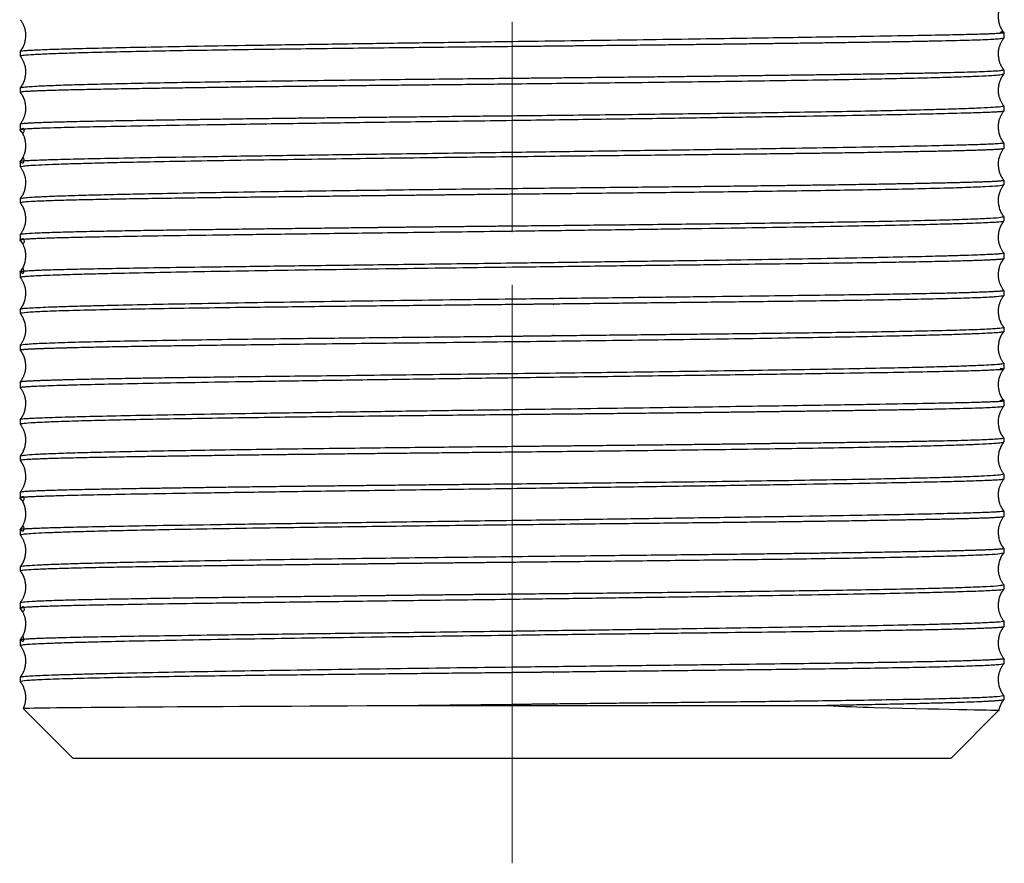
# Model space of a CAD drawing. Header units: millimetres. Extents: x 83 to 181, y 21 to 232.
# Tile 2 of 5: x 94 to 112, y 135 to 151. Entities that reach past the tile are written whole.
import ezdxf

# ---------------------------------------------------------------- set-up
doc = ezdxf.new("R2010")
doc.units = ezdxf.units.MM
doc.header["$MEASUREMENT"] = 0
doc.layers.add('Layer0000', color=7, linetype='Continuous', lineweight=20)

# ---------------------------------------------------------------- blocks, each defined once
blk = doc.blocks.new('DimBlk5')
at = {"layer": 'Layer0000', "color": 7, "linetype": 'Continuous', "lineweight": 5}
for p, q in [((103.1272719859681, 151.428129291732), (103.1272719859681, 147.428129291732)), ((103.1272719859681, 146.428129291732), (103.1272719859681, 135.428129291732))]:
    blk.add_line(p, q, dxfattribs=at)

msp = doc.modelspace()

# ---------------------------------------------------------------- linework, layer by layer
at = {"color": 7, "linetype": 'Continuous', "lineweight": 30}
for p, q in [((112.4772719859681, 151.2281456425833), (112.4772719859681, 151.118618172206)), ((93.77727198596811, 150.871514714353), (93.77727198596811, 150.7749101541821)), ((112.4772719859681, 150.5186181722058), (112.4772719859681, 150.4341697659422)), ((93.77727198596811, 150.1749101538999), (93.77727198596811, 150.0877573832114)), ((112.4772719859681, 149.8341697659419), (112.4772719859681, 149.7320280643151)), ((93.77727198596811, 149.487757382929), (93.77727198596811, 149.3768263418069)), ((112.4772719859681, 149.1320280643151), (112.4772719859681, 149.0194801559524)), ((93.77727198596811, 148.7768263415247), (93.77727198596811, 148.6698713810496)), ((112.4772719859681, 148.4194801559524), (112.4772719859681, 148.3281118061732)), ((93.77727198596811, 148.0698713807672), (93.77727198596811, 147.9863568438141)), ((112.4772719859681, 147.7281118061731), (112.4772719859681, 147.6367498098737)), ((93.77727198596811, 147.386356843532), (93.77727198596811, 147.2794065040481)), ((112.4772719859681, 147.0367498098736), (112.4772719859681, 146.9242028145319)), ((93.77727198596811, 146.679406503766), (93.77727198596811, 146.5684734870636)), ((112.4772719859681, 146.3242028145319), (112.4772719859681, 146.2220547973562)), ((93.77727198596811, 145.9684734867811), (93.77727198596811, 145.8813164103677)), ((112.4772719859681, 145.6220730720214), (112.4772719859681, 145.5376176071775)), ((93.77727198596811, 145.2813164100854), (93.77727198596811, 145.1847182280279)), ((112.4772719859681, 144.9376088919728), (112.4772719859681, 144.8281456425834)), ((93.77727198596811, 144.5847182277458), (93.77727198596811, 144.4715147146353)), ((112.4772719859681, 144.2281456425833), (112.4772719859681, 144.118618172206)), ((93.77727198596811, 143.8715147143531), (93.77727198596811, 143.7749101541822)), ((112.4772719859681, 143.5186181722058), (112.4772719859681, 143.4341697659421)), ((93.77727198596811, 143.1749101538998), (93.77727198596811, 143.0877573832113)), ((112.4772719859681, 142.8341697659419), (112.4772719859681, 142.7320280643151)), ((93.77727198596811, 142.4877573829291), (93.77727198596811, 142.3768263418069)), ((112.4772719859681, 142.1320280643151), (112.4772719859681, 142.0194801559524)), ((93.77727198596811, 141.7768263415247), (93.77727198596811, 141.6698713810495)), ((112.4772719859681, 141.4194801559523), (112.4772719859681, 141.3281118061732)), ((93.77727198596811, 141.0698713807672), (93.77727198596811, 140.9863568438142)), ((112.4772719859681, 140.7281118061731), (112.4772719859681, 140.6367498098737)), ((93.77727198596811, 140.3863568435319), (93.77727198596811, 140.2794065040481)), ((112.4772719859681, 140.0367498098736), (112.4772719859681, 139.924202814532)), ((93.77727198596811, 139.679406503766), (93.77727198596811, 139.5684734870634)), ((112.4772719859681, 139.3242028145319), (112.4772719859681, 139.2220547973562)), ((93.77727198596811, 138.9684734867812), (93.77727198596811, 138.8813164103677)), ((112.4772719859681, 138.622054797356), (112.4772719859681, 138.537608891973)), ((93.83199029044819, 138.3734109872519), (94.77727198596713, 137.428129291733)), ((100.7531699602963, 138.428129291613), (103.1272719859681, 138.4534988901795)), ((100.7531699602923, 138.428129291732), (103.1272719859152, 138.428129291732)), ((103.127271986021, 138.428129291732), (109.1125526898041, 138.4281292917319)), ((112.3875305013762, 138.33838780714), (111.4772719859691, 137.428129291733)), ((94.77727198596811, 137.428129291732), (103.1272719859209, 137.428129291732)), ((103.1272719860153, 137.428129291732), (111.4772719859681, 137.428129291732))]:
    msp.add_line(p, q, dxfattribs=at)
at = {"color": 7, "linetype": 'Continuous', "lineweight": 5}
msp.add_line((103.1272719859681, 139.1621278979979), (103.1272719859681, 139.0534988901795), dxfattribs=at)
at = {"color": 7, "linetype": 'Continuous', "lineweight": 30}
for points, degree, knots in [([(112.4768676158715, 151.2291651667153), (112.4057394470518, 151.3239551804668), (112.3515869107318, 151.6552631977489), (112.4768676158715, 151.8270934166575)], 2, [0.01877534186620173, 0.01877534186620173, 0.01877534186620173, 0.3723285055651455, 0.9812246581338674, 0.9812246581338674, 0.9812246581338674]), ([(93.77758164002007, 151.4707110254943), (93.90305846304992, 151.2983479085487), (93.84886758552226, 150.9674531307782), (93.77758494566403, 150.872348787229)], 2, [0.01870659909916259, 0.01870659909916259, 0.01870659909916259, 0.6277857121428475, 0.9812840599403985, 0.9812840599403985, 0.9812840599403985]), ([(112.4768257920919, 150.5197550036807), (112.4058006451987, 150.6143142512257), (112.3516333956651, 150.9459505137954), (112.4768325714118, 151.1175223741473)], 2, [0.01881841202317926, 0.01881841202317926, 0.01881841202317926, 0.3725229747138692, 0.9812007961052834, 0.9812007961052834, 0.9812007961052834]), ([(93.77782484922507, 150.7735587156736), (93.9027743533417, 150.602700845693), (93.84865096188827, 150.2704338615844), (93.7778274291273, 150.1762972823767)], 2, [0.01888568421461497, 0.01888568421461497, 0.01888568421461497, 0.6273166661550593, 0.9811070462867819, 0.9811070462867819, 0.9811070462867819]), ([(112.4767454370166, 149.835495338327), (112.3517366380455, 150.0065236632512), (112.4058739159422, 150.3386449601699), (112.4767406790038, 150.4328715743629)], 2, [0.01886454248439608, 0.01886454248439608, 0.01886454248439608, 0.6273365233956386, 0.9811220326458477, 0.9811220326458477, 0.9811220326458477]), ([(93.7776677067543, 150.0867641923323), (93.84878898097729, 149.9920020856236), (93.90296864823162, 149.6606493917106), (93.7776612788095, 149.4887689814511)], 2, [0.01878091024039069, 0.01878091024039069, 0.01878091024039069, 0.3724191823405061, 0.9812373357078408, 0.9812373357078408, 0.9812373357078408]), ([(112.4769745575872, 149.1328295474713), (112.4056597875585, 149.2280026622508), (112.3514748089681, 149.5588271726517), (112.4769742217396, 149.7312539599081)], 2, [0.01870082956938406, 0.01870082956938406, 0.01870082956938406, 0.3721478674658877, 0.9812983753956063, 0.9812983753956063, 0.9812983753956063]), ([(93.7775950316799, 149.3759970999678), (93.84885605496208, 149.2809393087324), (93.90305326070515, 148.9500046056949), (93.77758999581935, 148.7776750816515)], 2, [0.0187267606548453, 0.0187267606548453, 0.0187267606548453, 0.3722670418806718, 0.9812878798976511, 0.9812878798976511, 0.9812878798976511]), ([(112.4769232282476, 148.4203957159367), (112.4057111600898, 148.5153500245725), (112.3515229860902, 148.8464404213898), (112.4769284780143, 149.01860062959)], 2, [0.01874476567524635, 0.01874476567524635, 0.01874476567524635, 0.3723109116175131, 0.9812701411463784, 0.9812701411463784, 0.9812701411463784]), ([(93.77775912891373, 148.6686670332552), (93.90285455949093, 148.4973911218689), (93.84870202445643, 148.1654881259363), (93.77776534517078, 148.0711149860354)], 2, [0.01883457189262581, 0.01883457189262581, 0.01883457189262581, 0.6273920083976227, 0.9811478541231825, 0.9811478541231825, 0.9811478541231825]), ([(112.4767090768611, 147.7295185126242), (112.4058972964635, 147.8236313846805), (112.3517845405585, 148.1559557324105), (112.4767090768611, 148.3267400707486)], 2, [0.01889556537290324, 0.01889556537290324, 0.01889556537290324, 0.3726664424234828, 0.9811044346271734, 0.9811044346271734, 0.9811044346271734]), ([(93.77776534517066, 147.9851435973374), (93.84870202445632, 147.8907704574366), (93.9028545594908, 147.5588674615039), (93.77775912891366, 147.3875915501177)], 2, [0.01885214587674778, 0.01885214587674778, 0.01885214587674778, 0.3726079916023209, 0.9811654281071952, 0.9811654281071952, 0.9811654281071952]), ([(112.4769284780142, 147.0376579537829), (112.3515229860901, 147.209818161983), (112.4057111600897, 147.5409085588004), (112.4769232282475, 147.6358628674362)], 2, [0.01872985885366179, 0.01872985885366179, 0.01872985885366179, 0.627689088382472, 0.9812552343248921, 0.9812552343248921, 0.9812552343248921]), ([(93.77758999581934, 147.2785835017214), (93.90305326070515, 147.106253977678), (93.84885605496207, 146.7753192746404), (93.77759503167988, 146.680261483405)], 2, [0.01871212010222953, 0.01871212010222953, 0.01871212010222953, 0.62773295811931, 0.981273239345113, 0.981273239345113, 0.981273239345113]), ([(112.4769742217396, 146.3250046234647), (112.3514748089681, 146.4974314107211), (112.4056597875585, 146.828255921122), (112.4769745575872, 146.9234290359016)], 2, [0.01870162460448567, 0.01870162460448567, 0.01870162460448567, 0.6278521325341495, 0.9812991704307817, 0.9812991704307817, 0.9812991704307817]), ([(93.7776612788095, 146.5674896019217), (93.90296864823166, 146.3956091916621), (93.84878898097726, 146.0642564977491), (93.77766770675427, 145.9694943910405)], 2, [0.01876266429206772, 0.01876266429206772, 0.01876266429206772, 0.6275808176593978, 0.9812190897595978, 0.9812190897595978, 0.9812190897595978]), ([(112.4767406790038, 145.6233870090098), (112.4058739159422, 145.717613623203), (112.3517366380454, 146.0497349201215), (112.4767454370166, 146.2207632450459)], 2, [0.01887796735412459, 0.01887796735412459, 0.01887796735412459, 0.3726634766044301, 0.9811354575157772, 0.9811354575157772, 0.9811354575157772]), ([(93.77782742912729, 145.8799613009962), (93.84865096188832, 145.7858247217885), (93.90277435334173, 145.4535577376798), (93.77782484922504, 145.2826998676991)], 2, [0.01889295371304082, 0.01889295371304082, 0.01889295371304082, 0.3726833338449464, 0.9811143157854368, 0.9811143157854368, 0.9811143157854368]), ([(112.4768325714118, 144.9387362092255), (112.3516333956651, 145.1103080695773), (112.4058006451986, 145.4419443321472), (112.4768257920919, 145.5365035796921)], 2, [0.01879920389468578, 0.01879920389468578, 0.01879920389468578, 0.6274770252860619, 0.9811815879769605, 0.9811815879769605, 0.9811815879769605]), ([(93.7775849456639, 145.1839097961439), (93.8488675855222, 145.0888054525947), (93.9030584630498, 144.7579106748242), (93.77758164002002, 144.5855475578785)], 2, [0.018715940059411, 0.018715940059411, 0.018715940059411, 0.3722142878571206, 0.9812934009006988, 0.9812934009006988, 0.9812934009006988]), ([(112.4768676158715, 144.2291651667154), (112.4057394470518, 144.3239551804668), (112.3515869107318, 144.6552631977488), (112.4768676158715, 144.8270934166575)], 2, [0.01877534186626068, 0.01877534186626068, 0.01877534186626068, 0.3723285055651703, 0.9812246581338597, 0.9812246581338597, 0.9812246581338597]), ([(93.77758164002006, 144.4707110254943), (93.90305846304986, 144.2983479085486), (93.8488675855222, 143.9674531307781), (93.77758494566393, 143.8723487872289)], 2, [0.01870659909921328, 0.01870659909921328, 0.01870659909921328, 0.6277857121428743, 0.9812840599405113, 0.9812840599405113, 0.9812840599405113]), ([(112.476825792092, 143.5197550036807), (112.4058006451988, 143.6143142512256), (112.3516333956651, 143.9459505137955), (112.4768325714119, 144.1175223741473)], 2, [0.01881841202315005, 0.01881841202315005, 0.01881841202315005, 0.372522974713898, 0.981200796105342, 0.981200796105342, 0.981200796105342]), ([(93.77782484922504, 143.7735587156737), (93.90277435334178, 143.602700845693), (93.8486509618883, 143.2704338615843), (93.77782742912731, 143.1762972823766)], 2, [0.01888568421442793, 0.01888568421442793, 0.01888568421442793, 0.6273166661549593, 0.9811070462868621, 0.9811070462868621, 0.9811070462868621]), ([(112.4767454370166, 142.8354953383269), (112.3517366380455, 143.0065236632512), (112.4058739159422, 143.3386449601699), (112.4767406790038, 143.432871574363)], 2, [0.01886454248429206, 0.01886454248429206, 0.01886454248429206, 0.627336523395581, 0.9811220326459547, 0.9811220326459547, 0.9811220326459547]), ([(93.77766770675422, 143.0867641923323), (93.84878898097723, 142.9920020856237), (93.90296864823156, 142.6606493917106), (93.77766127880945, 142.4887689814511)], 2, [0.01878091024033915, 0.01878091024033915, 0.01878091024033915, 0.3724191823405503, 0.981237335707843, 0.981237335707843, 0.981237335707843]), ([(112.4769745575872, 142.1328295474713), (112.4056597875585, 142.2280026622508), (112.3514748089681, 142.5588271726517), (112.4769742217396, 142.7312539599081)], 2, [0.01870082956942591, 0.01870082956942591, 0.01870082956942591, 0.3721478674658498, 0.9812983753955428, 0.9812983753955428, 0.9812983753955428]), ([(93.77759503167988, 142.3759970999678), (93.84885605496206, 142.2809393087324), (93.90305326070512, 141.9500046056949), (93.77758999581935, 141.7776750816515)], 2, [0.01872676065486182, 0.01872676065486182, 0.01872676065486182, 0.3722670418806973, 0.9812878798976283, 0.9812878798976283, 0.9812878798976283]), ([(112.4769232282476, 141.4203957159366), (112.4057111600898, 141.5153500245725), (112.3515229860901, 141.8464404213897), (112.4769284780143, 142.01860062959)], 2, [0.01874476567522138, 0.01874476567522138, 0.01874476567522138, 0.3723109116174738, 0.9812701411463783, 0.9812701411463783, 0.9812701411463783]), ([(93.77775912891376, 141.6686670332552), (93.90285455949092, 141.4973911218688), (93.84870202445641, 141.1654881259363), (93.77776534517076, 141.0711149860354)], 2, [0.01883457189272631, 0.01883457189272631, 0.01883457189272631, 0.6273920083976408, 0.9811478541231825, 0.9811478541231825, 0.9811478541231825]), ([(112.4767090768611, 140.7295185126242), (112.3517845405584, 140.9003028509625), (112.4058972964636, 141.2326271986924), (112.4767090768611, 141.3267400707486)], 2, [0.01889556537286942, 0.01889556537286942, 0.01889556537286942, 0.6273335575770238, 0.9811044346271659, 0.9811044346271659, 0.9811044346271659]), ([(93.77776534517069, 140.9851435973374), (93.84870202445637, 140.8907704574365), (93.90285455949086, 140.558867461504), (93.77775912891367, 140.3875915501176)], 2, [0.01885214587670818, 0.01885214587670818, 0.01885214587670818, 0.3726079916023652, 0.9811654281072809, 0.9811654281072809, 0.9811654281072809]), ([(112.4769284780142, 140.0376579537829), (112.3515229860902, 140.2098181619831), (112.4057111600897, 140.5409085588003), (112.4769232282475, 140.6358628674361)], 2, [0.01872985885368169, 0.01872985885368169, 0.01872985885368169, 0.6276890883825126, 0.9812552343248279, 0.9812552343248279, 0.9812552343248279]), ([(93.77758999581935, 140.2785835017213), (93.90305326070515, 140.1062539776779), (93.84885605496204, 139.7753192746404), (93.7775950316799, 139.680261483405)], 2, [0.01871212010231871, 0.01871212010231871, 0.01871212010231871, 0.6277329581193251, 0.9812732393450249, 0.9812732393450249, 0.9812732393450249]), ([(112.4769742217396, 139.3250046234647), (112.3514748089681, 139.497431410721), (112.4056597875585, 139.828255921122), (112.4769745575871, 139.9234290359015)], 2, [0.01870162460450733, 0.01870162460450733, 0.01870162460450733, 0.6278521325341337, 0.9812991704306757, 0.9812991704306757, 0.9812991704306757]), ([(93.77766127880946, 139.5674896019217), (93.90296864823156, 139.3956091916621), (93.8487889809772, 139.0642564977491), (93.7776677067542, 138.9694943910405)], 2, [0.01876266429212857, 0.01876266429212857, 0.01876266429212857, 0.6275808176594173, 0.9812190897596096, 0.9812190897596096, 0.9812190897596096]), ([(112.4767406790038, 138.6233870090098), (112.4058739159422, 138.717613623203), (112.3517366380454, 139.0497349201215), (112.4767454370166, 139.2207632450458)], 2, [0.01887796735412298, 0.01887796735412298, 0.01887796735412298, 0.3726634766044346, 0.9811354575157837, 0.9811354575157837, 0.9811354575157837]), ([(93.7778274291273, 138.8799613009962), (93.84865096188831, 138.7858247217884), (93.89460044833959, 138.5118177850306), (93.83206562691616, 138.3737015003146)], 2, [0.01889295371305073, 0.01889295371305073, 0.01889295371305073, 0.3726833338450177, 0.8198312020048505, 0.8198312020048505, 0.8198312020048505]), ([(109.1125526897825, 138.428129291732), (109.4363572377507, 138.4101286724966), (109.7271128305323, 138.4022337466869), (111.5498246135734, 138.350978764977), (112.3921924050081, 138.3415992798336), (112.3891362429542, 138.3369031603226)], 3, [0, 0, 0, 0, 0.09051119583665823, 0.09051119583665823, 0.5791952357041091, 0.5791952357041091, 0.5791952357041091, 0.5791952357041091])]:
    msp.add_open_spline(points, degree=degree, knots=knots, dxfattribs=at)
for points, weights, knots in [([(103.1272719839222, 151.0578240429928), (109.6645770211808, 151.1465683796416), (112.4772722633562, 151.1961734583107), (112.477271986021, 151.2281292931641), (112.477271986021, 151.2281292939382)], [0.367068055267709, 0.4067375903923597, 0.9914454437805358, 0.9914454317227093, 0.991445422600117], [124.0103801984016, 124.0103801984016, 124.0103801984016, 124.0103801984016, 125.6637061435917, 125.6637061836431, 125.6637061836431, 125.6637061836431, 125.6637061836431]), ([(112.4768722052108, 151.1175694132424), (112.4384689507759, 151.0664917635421), (109.9862543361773, 151.0404236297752), (107.2949256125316, 151.0045998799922), (106.1059888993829, 150.988774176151), (104.6954287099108, 150.974651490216), (103.1272719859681, 150.9584332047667)], [0.4155963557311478, 0.5034085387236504, 0.6953582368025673, 0.9914454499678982, 0.8344754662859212, 0.7067740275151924, 0.6083411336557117], [122.0213018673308, 122.0213018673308, 122.0213018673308, 122.0213018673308, 123.3212274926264, 123.3212274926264, 123.3212274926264, 124.0103801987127, 124.0103801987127, 124.0103801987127, 124.0103801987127]), ([(112.477271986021, 151.2281292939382), (112.4772719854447, 151.2284587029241), (112.477149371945, 151.2287874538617), (112.4769027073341, 151.2291155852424), (112.3018629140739, 151.4619663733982), (112.4772723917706, 150.9961904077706), (112.477271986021, 151.2281292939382)], [0.9798984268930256, 0.987578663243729, 0.9837296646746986, 0.9798984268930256, 0.9798984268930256, 0.9798984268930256, 0.9798984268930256], [125.6637061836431, 125.6637061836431, 125.6637061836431, 125.6637061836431, 125.6806825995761, 125.6806825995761, 125.6806825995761, 125.6817357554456, 125.6817357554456, 125.6817357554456, 125.6817357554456]), ([(103.1272719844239, 150.3584332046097), (104.6954287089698, 150.3746514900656), (106.1059888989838, 150.3887741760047), (107.2949256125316, 150.4045998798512), (110.0082537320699, 150.4407164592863), (112.477271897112, 150.4669037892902), (112.4772719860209, 150.5186342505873)], [0.6083411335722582, 0.7067740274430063, 0.8344754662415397, 0.9914454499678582, 0.6936648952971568, 0.5012163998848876, 0.4140999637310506], [117.5825707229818, 117.5825707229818, 117.5825707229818, 117.5825707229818, 118.2717234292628, 118.2717234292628, 118.2717234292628, 119.5790834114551, 119.5790834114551, 119.5790834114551, 119.5790834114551]), ([(103.1272719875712, 150.2453994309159), (100.8649289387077, 150.2211242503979), (98.9449911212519, 150.20275582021), (97.492638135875, 150.1810704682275), (95.46203953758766, 150.150751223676), (93.77727195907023, 150.1272340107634), (93.77727198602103, 150.0877707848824)], [0.5290196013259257, 0.6341242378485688, 0.7882661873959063, 0.9914454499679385, 0.7288013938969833, 0.5480986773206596, 0.4493373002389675], [105.2712338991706, 105.2712338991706, 105.2712338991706, 105.2712338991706, 106.1632613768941, 106.1632613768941, 106.1632613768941, 107.3163599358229, 107.3163599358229, 107.3163599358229, 107.3163599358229]), ([(93.77762954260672, 149.4887232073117), (93.80689542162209, 149.5276476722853), (95.48027948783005, 149.5510235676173), (97.492638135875, 149.5810704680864), (98.94499112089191, 149.6027558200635), (100.8649289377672, 149.6211242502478), (103.1272719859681, 149.6453994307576)], [0.4513090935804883, 0.5504943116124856, 0.730539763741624, 0.9914454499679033, 0.7882661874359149, 0.6341242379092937, 0.5290196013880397], [109.7342742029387, 109.7342742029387, 109.7342742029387, 109.7342742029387, 110.8797407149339, 110.8797407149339, 110.8797407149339, 111.7717681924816, 111.7717681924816, 111.7717681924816, 111.7717681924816]), ([(93.777271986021, 149.3768393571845), (93.77727198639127, 149.3765735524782), (93.77737236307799, 149.3763077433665), (93.77757223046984, 149.3760419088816), (93.97081188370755, 149.1190226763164), (93.7772716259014, 149.6353464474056), (93.777271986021, 149.3768393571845)], [0.8003552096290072, 0.7956570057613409, 0.7980013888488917, 0.8003552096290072, 0.8003552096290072, 0.8003552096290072, 0.8003552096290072], [100.1873989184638, 100.1873989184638, 100.1873989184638, 100.1873989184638, 100.1997739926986, 100.1997739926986, 100.1997739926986, 100.2006260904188, 100.2006260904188, 100.2006260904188, 100.2006260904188]), ([(112.4769529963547, 149.0186451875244), (112.4555437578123, 148.9901703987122), (111.4117323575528, 148.9700905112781), (110.0370053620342, 148.9457763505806), (108.4852401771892, 148.9183309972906), (106.1253372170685, 148.896375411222), (103.1272719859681, 148.8624082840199)], [0.500666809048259, 0.6055651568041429, 0.7691580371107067, 0.9914454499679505, 0.7475731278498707, 0.5743476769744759, 0.4717690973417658], [103.2246308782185, 103.2246308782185, 103.2246308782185, 103.2246308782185, 104.2005497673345, 104.2005497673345, 104.2005497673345, 105.2712338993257, 105.2712338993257, 105.2712338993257, 105.2712338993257]), ([(93.77727198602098, 148.7768393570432), (93.77727198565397, 148.7771027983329), (93.77737058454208, 148.7773662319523), (93.77756864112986, 148.7776296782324), (93.97304659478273, 149.0376459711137), (93.77727234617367, 148.5183322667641), (93.77727198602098, 148.7768393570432)], [0.7864474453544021, 0.7910213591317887, 0.7887298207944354, 0.7864474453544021, 0.7864474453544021, 0.7864474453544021, 0.7864474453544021], [103.804917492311, 103.804917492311, 103.804917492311, 103.804917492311, 103.817111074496, 103.817111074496, 103.817111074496, 103.81795523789, 103.81795523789, 103.81795523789, 103.81795523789]), ([(103.1272719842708, 148.2624082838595), (106.1253372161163, 148.296375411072), (108.4852401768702, 148.3183309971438), (110.0370053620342, 148.3457763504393), (111.4262819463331, 148.370347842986), (112.4772719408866, 148.3905886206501), (112.4772719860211, 148.4194947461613)], [0.4717690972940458, 0.5743476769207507, 0.7475731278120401, 0.9914454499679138, 0.767337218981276, 0.6028890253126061, 0.4981008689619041], [98.72108251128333, 98.72108251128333, 98.72108251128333, 98.72108251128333, 99.7917666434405, 99.7917666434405, 99.7917666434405, 100.7756795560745, 100.7756795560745, 100.7756795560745, 100.7756795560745]), ([(103.1272719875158, 148.1505994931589), (102.2153568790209, 148.1411449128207), (101.3563346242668, 148.1320065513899), (100.568523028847, 148.1222469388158), (97.17289745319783, 148.0801810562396), (93.77727188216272, 148.051940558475), (93.77727198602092, 147.986371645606)], [0.7201235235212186, 0.7979482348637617, 0.8883888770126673, 0.9914454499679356, 0.6609636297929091, 0.4602185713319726, 0.3892102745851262], [86.5275685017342, 86.5275685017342, 86.5275685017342, 86.5275685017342, 86.98002262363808, 86.98002262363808, 86.98002262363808, 88.4309525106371, 88.4309525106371, 88.4309525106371, 88.4309525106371]), ([(93.77771198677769, 147.3875433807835), (93.82643750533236, 147.4523502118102), (97.19855594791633, 147.4804989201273), (100.568523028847, 147.5222469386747), (101.3563346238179, 147.5320065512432), (102.2153568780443, 147.5411449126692), (103.1272719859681, 147.5505994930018)], [0.3902960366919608, 0.4622495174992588, 0.6626326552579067, 0.9914454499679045, 0.8883888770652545, 0.7979482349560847, 0.720123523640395], [90.95618164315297, 90.95618164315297, 90.95618164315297, 90.95618164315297, 92.39978392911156, 92.39978392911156, 92.39978392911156, 92.85223805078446, 92.85223805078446, 92.85223805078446, 92.85223805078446]), ([(103.1272719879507, 147.4458776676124), (97.59073875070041, 147.372870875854), (94.63246949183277, 147.3438497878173), (93.9364735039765, 147.2987175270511), (93.83450969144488, 147.2921056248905), (93.77727197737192, 147.2857723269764), (93.77727198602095, 147.2794192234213)], [0.3799796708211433, 0.4414624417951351, 0.645284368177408, 0.9914454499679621, 0.9192052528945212, 0.8531641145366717, 0.7933220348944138], [79.93155256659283, 79.93155256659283, 79.93155256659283, 79.93155256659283, 81.45131985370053, 81.45131985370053, 81.45131985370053, 81.76847939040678, 81.76847939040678, 81.76847939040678, 81.76847939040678]), ([(93.77727198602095, 147.2794192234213), (93.7772719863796, 147.2791557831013), (93.77737058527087, 147.2788923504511), (93.77756864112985, 147.2786289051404), (93.97304659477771, 147.0186126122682), (93.77727163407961, 147.5379263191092), (93.77727198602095, 147.2794192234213)], [0.7864474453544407, 0.791021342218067, 0.7887298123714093, 0.7864474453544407, 0.7864474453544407, 0.7864474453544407, 0.7864474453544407], [81.76847939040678, 81.76847939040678, 81.76847939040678, 81.76847939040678, 81.78067292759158, 81.78067292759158, 81.78067292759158, 81.78151708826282, 81.78151708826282, 81.78151708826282, 81.78151708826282]), ([(93.77757223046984, 146.6802166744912), (93.78214877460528, 146.686303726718), (93.83878772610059, 146.692383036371), (93.93647350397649, 146.6987175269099), (94.6324694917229, 146.743849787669), (97.59073874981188, 146.7728708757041), (103.1272719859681, 146.8458776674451)], [0.8003552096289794, 0.858327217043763, 0.9220239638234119, 0.991445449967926, 0.6452843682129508, 0.4414624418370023, 0.3799796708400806], [84.70301679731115, 84.70301679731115, 84.70301679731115, 84.70301679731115, 85.00780121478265, 85.00780121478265, 85.00780121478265, 86.5275685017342, 86.5275685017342, 86.5275685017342, 86.5275685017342]), ([(112.4769922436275, 146.9234725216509), (112.4676482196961, 146.9110447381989), (112.2270273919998, 146.8995245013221), (111.8458873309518, 146.8869528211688), (110.6615245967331, 146.8478873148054), (107.7510703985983, 146.8205940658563), (103.1272719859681, 146.762127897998)], [0.663975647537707, 0.7533985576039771, 0.8625551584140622, 0.9914454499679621, 0.6770608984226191, 0.4800823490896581, 0.4005098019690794], [84.58143809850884, 84.58143809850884, 84.58143809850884, 84.58143809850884, 85.14731121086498, 85.14731121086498, 85.14731121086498, 86.52756850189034, 86.52756850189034, 86.52756850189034, 86.52756850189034]), ([(93.77727198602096, 146.6794192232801), (93.77727198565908, 146.6796850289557), (93.77737236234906, 146.6799508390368), (93.77757223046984, 146.6802166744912), (93.97081188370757, 146.9372359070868), (93.77727233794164, 146.4209121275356), (93.77727198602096, 146.6794192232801)], [0.8003552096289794, 0.7956569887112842, 0.7980013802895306, 0.8003552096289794, 0.8003552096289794, 0.8003552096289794, 0.8003552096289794], [84.69064167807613, 84.69064167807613, 84.69064167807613, 84.69064167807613, 84.70301679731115, 84.70301679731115, 84.70301679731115, 84.70386889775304, 84.70386889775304, 84.70386889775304, 84.70386889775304]), ([(103.1272719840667, 146.1621278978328), (107.7510703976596, 146.2205940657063), (110.6615245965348, 146.2478873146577), (111.8458873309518, 146.2869528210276), (112.234726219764, 146.2997784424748), (112.4772719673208, 146.3115078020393), (112.4772719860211, 146.324216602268)], [0.4005098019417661, 0.4800823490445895, 0.6770608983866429, 0.991445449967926, 0.8602960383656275, 0.7495781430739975, 0.6592917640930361], [79.93155256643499, 79.93155256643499, 79.93155256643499, 79.93155256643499, 81.31180985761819, 81.31180985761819, 81.31180985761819, 81.887601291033, 81.887601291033, 81.887601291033, 81.887601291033]), ([(112.4767988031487, 146.2208122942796), (112.4167340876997, 146.1409237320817), (107.9956306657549, 146.111356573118), (103.9899811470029, 146.063423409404), (103.70876498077, 146.0600582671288), (103.4209058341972, 146.0567635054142), (103.1272719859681, 146.0534988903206)], [0.3733549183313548, 0.4255686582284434, 0.6315988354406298, 0.9914454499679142, 0.9533143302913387, 0.9169103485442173, 0.8822335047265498], [78.18429219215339, 78.18429219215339, 78.18429219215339, 78.18429219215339, 79.76414371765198, 79.76414371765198, 79.76414371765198, 79.93155256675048, 79.93155256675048, 79.93155256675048, 79.93155256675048]), ([(103.1272719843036, 145.453498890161), (103.420905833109, 145.4567635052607), (103.7087649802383, 145.4600582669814), (103.9899811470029, 145.463423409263), (108.0246503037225, 145.5117038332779), (112.4772719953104, 145.5413275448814), (112.477271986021, 145.6220720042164)], [0.8822335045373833, 0.9169103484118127, 0.9533143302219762, 0.9914454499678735, 0.6299424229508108, 0.4236751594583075, 0.3726436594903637], [73.7524182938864, 73.7524182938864, 73.7524182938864, 73.7524182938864, 73.91982714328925, 73.91982714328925, 73.91982714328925, 75.50695089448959, 75.50695089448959, 75.50695089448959, 75.50695089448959]), ([(103.1272719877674, 145.3434163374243), (99.34528325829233, 145.2980273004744), (96.64479406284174, 145.2730994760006), (95.17774176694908, 145.2398939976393), (94.34826907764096, 145.2211195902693), (93.77727195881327, 145.2047875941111), (93.77727198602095, 145.1847308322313)], [0.4302595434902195, 0.5238125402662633, 0.7108745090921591, 0.9914454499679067, 0.8105641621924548, 0.6685475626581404, 0.5653956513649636], [61.17852712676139, 61.17852712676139, 61.17852712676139, 61.17852712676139, 62.41033093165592, 62.41033093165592, 62.41033093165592, 63.20446256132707, 63.20446256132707, 63.20446256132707, 63.20446256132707]), ([(93.77756238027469, 144.5855038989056), (93.79238554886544, 144.6052190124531), (94.35930796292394, 144.6213694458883), (95.17774176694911, 144.6398939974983), (96.64479406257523, 144.6730994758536), (99.34528325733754, 144.6980273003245), (103.1272719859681, 144.7434163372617)], [0.5687846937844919, 0.6716500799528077, 0.8125369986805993, 0.9914454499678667, 0.7108745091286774, 0.5238125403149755, 0.4302595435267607], [65.74237423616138, 65.74237423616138, 65.74237423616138, 65.74237423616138, 66.52784442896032, 66.52784442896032, 66.52784442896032, 67.7596482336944, 67.7596482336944, 67.7596482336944, 67.7596482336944]), ([(112.477271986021, 144.8281292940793), (112.477271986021, 144.8281292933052), (112.477271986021, 144.828129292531), (112.477271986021, 144.8277998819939), (112.4771493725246, 144.8274711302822), (112.4769027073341, 144.8271429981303), (112.3018629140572, 144.5942922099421), (112.4772640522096, 145.0600719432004), (112.477271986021, 144.8281292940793)], [0.9798984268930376, 0.9914454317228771, 0.9914454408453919, 0.9875786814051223, 0.9837296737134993, 0.9798984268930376, 0.9798984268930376, 0.9798984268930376, 0.9798984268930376], [66.10632224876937, 66.10632224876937, 66.10632224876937, 66.10632224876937, 66.10632228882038, 66.10632228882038, 66.1232987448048, 66.1232987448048, 66.1232987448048, 66.12435190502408, 66.12435190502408, 66.12435190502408, 66.12435190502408]), ([(103.1272719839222, 144.0578240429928), (109.6645770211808, 144.1465683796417), (112.4772725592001, 144.1961732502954), (112.477271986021, 144.2281292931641), (112.477271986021, 144.2281292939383)], [0.3670680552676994, 0.4067375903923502, 0.991445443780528, 0.9914454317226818, 0.9914454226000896], [61.17852712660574, 61.17852712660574, 61.17852712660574, 61.17852712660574, 62.83185307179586, 62.83185311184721, 62.83185311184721, 62.83185311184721, 62.83185311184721]), ([(112.477271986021, 144.2281292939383), (112.4772719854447, 144.2284587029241), (112.4771493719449, 144.2287874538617), (112.4769027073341, 144.2291155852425), (112.3018629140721, 144.4619663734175), (112.4772723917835, 143.9961904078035), (112.477271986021, 144.2281292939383)], [0.9798984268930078, 0.9875786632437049, 0.9837296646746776, 0.9798984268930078, 0.9798984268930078, 0.9798984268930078, 0.9798984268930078], [62.83185311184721, 62.83185311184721, 62.83185311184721, 62.83185311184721, 62.84882952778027, 62.84882952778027, 62.84882952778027, 62.84988268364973, 62.84988268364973, 62.84988268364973, 62.84988268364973]), ([(112.4768722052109, 144.1175694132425), (112.438468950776, 144.0664917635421), (109.9862543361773, 144.0404236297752), (107.2949256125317, 144.0045998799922), (106.1059888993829, 143.9887741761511), (104.6954287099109, 143.974651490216), (103.1272719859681, 143.9584332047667)], [0.4155963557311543, 0.5034085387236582, 0.6953582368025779, 0.9914454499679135, 0.8344754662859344, 0.7067740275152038, 0.6083411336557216], [59.18944879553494, 59.18944879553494, 59.18944879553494, 59.18944879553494, 60.48937442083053, 60.48937442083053, 60.48937442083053, 61.1785271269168, 61.1785271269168, 61.1785271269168, 61.1785271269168]), ([(103.1272719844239, 143.3584332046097), (104.6954287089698, 143.3746514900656), (106.1059888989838, 143.3887741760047), (107.2949256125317, 143.4045998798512), (110.0082537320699, 143.4407164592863), (112.4772718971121, 143.4669037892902), (112.477271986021, 143.5186342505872)], [0.6083411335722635, 0.7067740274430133, 0.8344754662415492, 0.9914454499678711, 0.6936648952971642, 0.5012163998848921, 0.4140999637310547], [54.75071765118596, 54.75071765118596, 54.75071765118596, 54.75071765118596, 55.43987035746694, 55.43987035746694, 55.43987035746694, 56.74723033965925, 56.74723033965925, 56.74723033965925, 56.74723033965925]), ([(103.1272719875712, 143.2453994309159), (100.8649289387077, 143.2211242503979), (98.94499112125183, 143.2027558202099), (97.49263813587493, 143.1810704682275), (95.46203953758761, 143.150751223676), (93.77727195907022, 143.1272340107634), (93.77727198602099, 143.0877707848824)], [0.5290196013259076, 0.634124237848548, 0.7882661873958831, 0.9914454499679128, 0.7288013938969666, 0.5480986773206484, 0.4493373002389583], [42.43938082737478, 42.43938082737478, 42.43938082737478, 42.43938082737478, 43.33140830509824, 43.33140830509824, 43.33140830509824, 44.48450686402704, 44.48450686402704, 44.48450686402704, 44.48450686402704]), ([(93.77762954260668, 142.4887232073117), (93.806895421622, 142.5276476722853), (95.48027948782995, 142.5510235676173), (97.49263813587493, 142.5810704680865), (98.94499112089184, 142.6027558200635), (100.8649289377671, 142.6211242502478), (103.1272719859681, 142.6453994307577)], [0.4513090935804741, 0.5504943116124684, 0.7305397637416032, 0.9914454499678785, 0.7882661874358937, 0.6341242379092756, 0.5290196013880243], [46.90242113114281, 46.90242113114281, 46.90242113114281, 46.90242113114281, 48.04788764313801, 48.04788764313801, 48.04788764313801, 48.93991512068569, 48.93991512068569, 48.93991512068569, 48.93991512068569]), ([(93.77727198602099, 142.3768393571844), (93.77727198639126, 142.3765735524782), (93.77737236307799, 142.3763077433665), (93.77757223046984, 142.3760419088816), (93.97081188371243, 142.1190226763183), (93.77727162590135, 142.6353464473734), (93.77727198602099, 142.3768393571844)], [0.8003552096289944, 0.7956570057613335, 0.7980013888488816, 0.8003552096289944, 0.8003552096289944, 0.8003552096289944, 0.8003552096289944], [37.35554584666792, 37.35554584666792, 37.35554584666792, 37.35554584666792, 37.36792092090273, 37.36792092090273, 37.36792092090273, 37.36877301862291, 37.36877301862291, 37.36877301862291, 37.36877301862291]), ([(112.4769529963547, 142.0186451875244), (112.4555437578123, 141.9901703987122), (111.4117323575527, 141.970090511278), (110.0370053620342, 141.9457763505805), (108.4852401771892, 141.9183309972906), (106.1253372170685, 141.896375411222), (103.1272719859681, 141.8624082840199)], [0.5006668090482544, 0.6055651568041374, 0.7691580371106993, 0.9914454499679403, 0.7475731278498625, 0.5743476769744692, 0.4717690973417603], [40.39277780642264, 40.39277780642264, 40.39277780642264, 40.39277780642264, 41.36869669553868, 41.36869669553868, 41.36869669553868, 42.43938082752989, 42.43938082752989, 42.43938082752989, 42.43938082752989]), ([(93.77727198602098, 141.7768393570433), (93.77727198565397, 141.7771027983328), (93.77737058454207, 141.7773662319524), (93.77756864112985, 141.7776296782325), (93.97304659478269, 142.0376459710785), (93.77727234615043, 141.5183322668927), (93.77727198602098, 141.7768393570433)], [0.7864474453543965, 0.791021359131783, 0.7887298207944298, 0.7864474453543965, 0.7864474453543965, 0.7864474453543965, 0.7864474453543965], [40.97306442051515, 40.97306442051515, 40.97306442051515, 40.97306442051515, 40.98525800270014, 40.98525800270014, 40.98525800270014, 40.98610216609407, 40.98610216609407, 40.98610216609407, 40.98610216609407]), ([(103.1272719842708, 141.2624082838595), (106.1253372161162, 141.296375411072), (108.4852401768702, 141.3183309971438), (110.0370053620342, 141.3457763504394), (111.426281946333, 141.370347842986), (112.4772719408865, 141.3905886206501), (112.477271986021, 141.4194947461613)], [0.4717690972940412, 0.574347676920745, 0.7475731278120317, 0.9914454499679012, 0.7673372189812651, 0.6028890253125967, 0.4981008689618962], [35.88922943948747, 35.88922943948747, 35.88922943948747, 35.88922943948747, 36.95991357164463, 36.95991357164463, 36.95991357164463, 37.94382648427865, 37.94382648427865, 37.94382648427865, 37.94382648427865]), ([(103.1272719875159, 141.1505994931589), (102.2153568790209, 141.1411449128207), (101.3563346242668, 141.1320065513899), (100.568523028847, 141.1222469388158), (97.17289745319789, 141.0801810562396), (93.7772718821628, 141.051940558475), (93.77727198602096, 140.986371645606)], [0.72012352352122, 0.7979482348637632, 0.8883888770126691, 0.9914454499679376, 0.6609636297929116, 0.4602185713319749, 0.3892102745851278], [23.69571542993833, 23.69571542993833, 23.69571542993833, 23.69571542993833, 24.14816955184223, 24.14816955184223, 24.14816955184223, 25.59909943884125, 25.59909943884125, 25.59909943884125, 25.59909943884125]), ([(93.77771198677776, 140.3875433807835), (93.82643750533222, 140.4523502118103), (97.19855594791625, 140.4804989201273), (100.568523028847, 140.5222469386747), (101.3563346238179, 140.5320065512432), (102.2153568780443, 140.5411449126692), (103.1272719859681, 140.5505994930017)], [0.3902960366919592, 0.4622495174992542, 0.6626326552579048, 0.991445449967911, 0.8883888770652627, 0.7979482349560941, 0.7201235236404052], [28.12432857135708, 28.12432857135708, 28.12432857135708, 28.12432857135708, 29.5679308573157, 29.5679308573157, 29.5679308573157, 30.02038497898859, 30.02038497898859, 30.02038497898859, 30.02038497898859]), ([(103.1272719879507, 140.4458776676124), (97.59073875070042, 140.3728708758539), (94.63246949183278, 140.3438497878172), (93.93647350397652, 140.2987175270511), (93.8345096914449, 140.2921056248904), (93.77727197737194, 140.2857723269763), (93.77727198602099, 140.2794192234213)], [0.3799796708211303, 0.4414624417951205, 0.6452843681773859, 0.9914454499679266, 0.9192052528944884, 0.8531641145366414, 0.7933220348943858], [17.09969949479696, 17.09969949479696, 17.09969949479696, 17.09969949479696, 18.61946678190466, 18.61946678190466, 18.61946678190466, 18.93662631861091, 18.93662631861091, 18.93662631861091, 18.93662631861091]), ([(93.77727198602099, 140.2794192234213), (93.77727198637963, 140.2791557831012), (93.77737058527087, 140.278892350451), (93.77756864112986, 140.2786289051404), (93.97304659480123, 140.0186126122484), (93.77727163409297, 140.5379263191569), (93.77727198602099, 140.2794192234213)], [0.786447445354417, 0.7910213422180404, 0.7887298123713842, 0.786447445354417, 0.786447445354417, 0.786447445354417, 0.786447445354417], [18.93662631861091, 18.93662631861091, 18.93662631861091, 18.93662631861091, 18.9488198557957, 18.9488198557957, 18.9488198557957, 18.94966401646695, 18.94966401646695, 18.94966401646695, 18.94966401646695]), ([(112.4769922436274, 139.9234725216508), (112.467648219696, 139.9110447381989), (112.2270273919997, 139.8995245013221), (111.8458873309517, 139.8869528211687), (110.6615245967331, 139.8478873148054), (107.7510703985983, 139.8205940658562), (103.1272719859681, 139.762127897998)], [0.6639756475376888, 0.7533985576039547, 0.862555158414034, 0.9914454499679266, 0.6770608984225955, 0.4800823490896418, 0.4005098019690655], [21.74958502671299, 21.74958502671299, 21.74958502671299, 21.74958502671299, 22.31545813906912, 22.31545813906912, 22.31545813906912, 23.69571543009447, 23.69571543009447, 23.69571543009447, 23.69571543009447]), ([(93.77727198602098, 139.6794192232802), (93.7772719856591, 139.6796850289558), (93.77737236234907, 139.6799508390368), (93.77757223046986, 139.6802166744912), (93.97081188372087, 139.937235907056), (93.77727233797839, 139.4209121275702), (93.77727198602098, 139.6794192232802)], [0.8003552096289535, 0.7956569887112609, 0.798001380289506, 0.8003552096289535, 0.8003552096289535, 0.8003552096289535, 0.8003552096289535], [21.85878860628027, 21.85878860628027, 21.85878860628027, 21.85878860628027, 21.87116372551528, 21.87116372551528, 21.87116372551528, 21.87201582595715, 21.87201582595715, 21.87201582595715, 21.87201582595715]), ([(93.77757223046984, 139.6802166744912), (93.7821487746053, 139.6863037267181), (93.8387877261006, 139.692383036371), (93.9364735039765, 139.69871752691), (94.63246949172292, 139.743849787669), (97.59073874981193, 139.7728708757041), (103.1272719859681, 139.8458776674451)], [0.8003552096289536, 0.8583272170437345, 0.9220239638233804, 0.9914454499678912, 0.6452843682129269, 0.4414624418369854, 0.3799796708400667], [21.87116372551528, 21.87116372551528, 21.87116372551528, 21.87116372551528, 22.17594814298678, 22.17594814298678, 22.17594814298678, 23.69571542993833, 23.69571542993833, 23.69571542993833, 23.69571542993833]), ([(103.1272719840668, 139.1621278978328), (107.7510703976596, 139.2205940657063), (110.6615245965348, 139.2478873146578), (111.8458873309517, 139.2869528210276), (112.234726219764, 139.2997784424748), (112.4772719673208, 139.3115078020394), (112.477271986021, 139.324216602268)], [0.4005098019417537, 0.4800823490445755, 0.6770608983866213, 0.9914454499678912, 0.8602960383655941, 0.7495781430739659, 0.6592917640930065], [17.09969949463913, 17.09969949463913, 17.09969949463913, 17.09969949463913, 18.47995678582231, 18.47995678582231, 18.47995678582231, 19.05574821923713, 19.05574821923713, 19.05574821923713, 19.05574821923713]), ([(112.4767988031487, 139.2208122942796), (112.4167340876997, 139.1409237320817), (107.9956306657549, 139.111356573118), (103.9899811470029, 139.063423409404), (103.70876498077, 139.0600582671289), (103.4209058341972, 139.0567635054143), (103.1272719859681, 139.0534988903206)], [0.373354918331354, 0.4255686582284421, 0.6315988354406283, 0.9914454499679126, 0.9533143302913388, 0.9169103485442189, 0.8822335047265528], [15.35243912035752, 15.35243912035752, 15.35243912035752, 15.35243912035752, 16.93229064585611, 16.93229064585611, 16.93229064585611, 17.09969949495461, 17.09969949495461, 17.09969949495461, 17.09969949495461]), ([(103.1272719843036, 138.453498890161), (103.4209058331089, 138.4567635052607), (103.7087649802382, 138.4600582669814), (103.9899811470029, 138.4634234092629), (108.0246502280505, 138.5117038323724), (112.477271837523, 138.5413275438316), (112.477271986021, 138.6220720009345)], [0.8822335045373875, 0.9169103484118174, 0.9533143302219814, 0.9914454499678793, 0.6299424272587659, 0.4236751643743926, 0.3726436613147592], [10.92056522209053, 10.92056522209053, 10.92056522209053, 10.92056522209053, 11.08797407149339, 11.08797407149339, 11.08797407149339, 12.67509780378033, 12.67509780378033, 12.67509780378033, 12.67509780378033])]:
    msp.add_rational_spline(points, weights, degree=3, knots=knots, dxfattribs=at)
for points, weights in [([(103.1272719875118, 150.9584332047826), (98.24526176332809, 150.9079421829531), (93.77727181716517, 150.8577702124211), (93.77727198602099, 150.7749263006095)], [0.6083411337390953, 0.4243511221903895, 0.342621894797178, 0.3631534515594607]), ([(93.77756424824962, 150.872304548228), (93.81675387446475, 150.924428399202), (97.21573978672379, 150.9775746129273), (103.1272719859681, 151.0578240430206)], [0.5620435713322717, 0.4023100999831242, 0.3373182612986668, 0.3670680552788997]), ([(93.77776888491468, 150.1762475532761), (93.83958837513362, 150.2584697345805), (98.28456795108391, 150.3083486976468), (103.1272719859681, 150.3584332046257)], [0.3628164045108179, 0.3435453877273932, 0.4253869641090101, 0.6083411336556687]), ([(112.4767957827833, 150.4329208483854), (112.4180406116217, 150.35477462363), (108.1603126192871, 150.2994044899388), (103.1272719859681, 150.2453994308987)], [0.3719510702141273, 0.3341451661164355, 0.3865013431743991, 0.5290196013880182]), ([(103.1272719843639, 149.6453994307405), (108.2018768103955, 149.699850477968), (112.4772718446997, 149.7555455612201), (112.477271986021, 149.8341865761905)], [0.5290196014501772, 0.3856433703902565, 0.333518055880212, 0.3726436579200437]), ([(112.4769923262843, 149.7312980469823), (112.4401703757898, 149.6823219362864), (109.2194175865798, 149.6354404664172), (103.1272719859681, 149.551505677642)], [0.6546774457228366, 0.448228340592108, 0.3502796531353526, 0.3608313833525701]), ([(103.127271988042, 149.5515056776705), (96.79637352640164, 149.4642814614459), (93.77727191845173, 149.4253422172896), (93.77727198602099, 149.3768393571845)], [0.3608313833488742, 0.3724919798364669, 0.5166555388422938, 0.7933220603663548]), ([(103.1272719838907, 148.9515056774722), (109.2660016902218, 149.036082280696), (112.4772719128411, 149.0828621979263), (112.4772719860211, 149.1320419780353)], [0.3608313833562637, 0.3502013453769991, 0.4496881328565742, 0.6592917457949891]), ([(103.1272719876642, 148.8624082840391), (97.87002724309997, 148.8028453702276), (93.77727186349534, 148.743512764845), (93.77727198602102, 148.6698869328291)], [0.4717690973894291, 0.3592560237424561, 0.3317364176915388, 0.3892102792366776]), ([(93.77756864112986, 148.7776296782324), (93.81379282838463, 148.8258135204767), (96.84738518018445, 148.864984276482), (103.1272719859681, 148.9515056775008)], [0.7864474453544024, 0.5142670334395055, 0.3723950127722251, 0.3608313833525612]), ([(112.4767684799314, 148.3267899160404), (112.412638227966, 148.2414940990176), (107.7659779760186, 148.1986928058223), (103.1272719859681, 148.1505994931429)], [0.3600714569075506, 0.3613105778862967, 0.4813279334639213, 0.7201235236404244]), ([(93.77771590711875, 148.0710664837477), (93.83279017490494, 148.1443166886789), (97.91309113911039, 148.2033332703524), (103.1272719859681, 148.2624082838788)], [0.3881426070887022, 0.3320837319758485, 0.3599592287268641, 0.4717690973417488]), ([(103.1272719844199, 147.5505994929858), (107.802271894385, 147.599069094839), (112.4772718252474, 147.6420891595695), (112.477271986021, 147.7281292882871)], [0.7201235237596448, 0.4800823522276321, 0.360061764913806, 0.3600617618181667]), ([(112.4769498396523, 147.6359079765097), (112.4342863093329, 147.5791643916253), (108.8631072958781, 147.5215125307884), (103.1272719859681, 147.4458776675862)], [0.4955590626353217, 0.3705940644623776, 0.3320676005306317, 0.3799796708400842]), ([(103.1272719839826, 146.8458776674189), (108.9074438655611, 146.9220971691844), (112.477271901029, 146.9798591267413), (112.477271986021, 147.0367638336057)], [0.3799796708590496, 0.3317442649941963, 0.3711179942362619, 0.4981008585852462]), ([(103.1272719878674, 146.762127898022), (97.52035491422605, 146.6912305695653), (93.77727185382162, 146.6308411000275), (93.77727198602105, 146.5684877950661)], [0.4005098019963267, 0.3334832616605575, 0.3497590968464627, 0.4493373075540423]), ([(103.1272719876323, 146.0534988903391), (98.67939627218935, 146.004047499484), (93.7772718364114, 145.969457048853), (93.77727198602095, 145.8813322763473)], [0.8822335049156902, 0.5609053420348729, 0.3878786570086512, 0.3631534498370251]), ([(93.77763350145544, 145.9694481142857), (93.82436344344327, 146.031599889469), (97.56455090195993, 146.0917894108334), (103.1272719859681, 146.1621278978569)], [0.4473848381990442, 0.3495487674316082, 0.3339237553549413, 0.4005098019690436]), ([(112.4768679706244, 145.5365510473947), (112.4258903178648, 145.4687496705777), (108.5170005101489, 145.4081004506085), (103.1272719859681, 145.3434163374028)], [0.4126215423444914, 0.3370870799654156, 0.3429664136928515, 0.430259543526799]), ([(93.77776724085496, 145.2826502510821), (93.84338486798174, 145.3699244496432), (98.71199206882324, 145.4044098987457), (103.1272719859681, 145.4534988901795)], [0.3635096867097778, 0.3894985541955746, 0.5624064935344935, 0.8822335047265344]), ([(103.1272719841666, 144.74341633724), (108.5608808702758, 144.8086270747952), (112.4772718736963, 144.8695479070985), (112.477271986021, 144.9376243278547)], [0.4302595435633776, 0.3424008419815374, 0.3370143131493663, 0.4140999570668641]), ([(112.4769027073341, 144.8271429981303), (112.4385981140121, 144.7761874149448), (109.6039376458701, 144.7457451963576), (103.1272719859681, 144.6578240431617)], [0.9798984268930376, 0.610607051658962, 0.4063302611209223, 0.3670680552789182]), ([(103.1272719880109, 144.6578240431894), (97.17089812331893, 144.5769658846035), (93.77727191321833, 144.5238105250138), (93.77727198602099, 144.4715277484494)], [0.3670680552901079, 0.3371110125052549, 0.4032202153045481, 0.5653956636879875]), ([(93.77756424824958, 143.872304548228), (93.81675387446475, 143.9244283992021), (97.21573978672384, 143.9775746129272), (103.1272719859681, 144.0578240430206)], [0.5620435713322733, 0.4023100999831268, 0.3373182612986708, 0.367068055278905]), ([(103.1272719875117, 143.9584332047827), (98.24526176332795, 143.9079421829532), (93.77727181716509, 143.8577702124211), (93.777271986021, 143.7749263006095)], [0.6083411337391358, 0.4243511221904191, 0.3426218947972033, 0.3631534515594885]), ([(112.4767957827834, 143.4329208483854), (112.4180406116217, 143.3547746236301), (108.1603126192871, 143.2994044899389), (103.1272719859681, 143.2453994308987)], [0.3719510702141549, 0.3341451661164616, 0.3865013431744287, 0.5290196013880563]), ([(93.77776888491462, 143.176247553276), (93.83958837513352, 143.2584697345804), (98.28456795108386, 143.3083486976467), (103.1272719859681, 143.3584332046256)], [0.3628164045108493, 0.3435453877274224, 0.4253869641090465, 0.6083411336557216]), ([(103.1272719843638, 142.6453994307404), (108.2018768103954, 142.6998504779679), (112.4772718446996, 142.7555455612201), (112.477271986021, 142.8341865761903)], [0.5290196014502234, 0.3856433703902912, 0.3335180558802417, 0.3726436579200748]), ([(112.4769923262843, 142.7312980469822), (112.4401703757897, 142.6823219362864), (109.2194175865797, 142.6354404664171), (103.1272719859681, 142.551505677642)], [0.6546774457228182, 0.448228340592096, 0.3502796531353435, 0.3608313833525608]), ([(103.1272719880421, 142.5515056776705), (96.79637352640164, 142.4642814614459), (93.77727191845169, 142.4253422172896), (93.77727198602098, 142.3768393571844)], [0.3608313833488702, 0.3724919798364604, 0.516655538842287, 0.79332206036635]), ([(103.1272719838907, 141.9515056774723), (109.2660016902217, 142.036082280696), (112.477271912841, 142.0828621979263), (112.477271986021, 142.1320419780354)], [0.3608313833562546, 0.3502013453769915, 0.4496881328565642, 0.6592917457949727]), ([(93.77756864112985, 141.7776296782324), (93.81379282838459, 141.8258135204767), (96.84738518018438, 141.864984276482), (103.1272719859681, 141.9515056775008)], [0.7864474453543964, 0.5142670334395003, 0.3723950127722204, 0.3608313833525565]), ([(103.1272719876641, 141.8624082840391), (97.87002724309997, 141.8028453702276), (93.77727186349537, 141.743512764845), (93.77727198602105, 141.6698869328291)], [0.471769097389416, 0.3592560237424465, 0.3317364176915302, 0.3892102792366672]), ([(93.77771590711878, 141.0710664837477), (93.8327901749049, 141.144316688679), (97.91309113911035, 141.2033332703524), (103.1272719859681, 141.2624082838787)], [0.3881426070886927, 0.3320837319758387, 0.3599592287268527, 0.4717690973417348]), ([(112.4767684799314, 141.3267899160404), (112.412638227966, 141.2414940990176), (107.7659779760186, 141.1986928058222), (103.1272719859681, 141.1505994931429)], [0.3600714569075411, 0.3613105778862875, 0.4813279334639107, 0.7201235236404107]), ([(103.1272719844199, 140.5505994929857), (107.802271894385, 140.599069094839), (112.4772718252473, 140.6420891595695), (112.477271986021, 140.7281292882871)], [0.7201235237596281, 0.4800823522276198, 0.360061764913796, 0.3600617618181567]), ([(112.4769498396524, 140.6359079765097), (112.434286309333, 140.5791643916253), (108.8631072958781, 140.5215125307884), (103.1272719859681, 140.4458776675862)], [0.4955590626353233, 0.3705940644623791, 0.3320676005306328, 0.3799796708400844]), ([(103.1272719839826, 139.8458776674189), (108.907443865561, 139.9220971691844), (112.477271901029, 139.9798591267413), (112.477271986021, 140.0367638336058)], [0.3799796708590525, 0.3317442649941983, 0.3711179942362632, 0.4981008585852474]), ([(103.1272719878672, 139.762127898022), (97.52035491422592, 139.6912305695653), (93.77727185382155, 139.6308411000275), (93.77727198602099, 139.5684877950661)], [0.4005098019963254, 0.333483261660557, 0.3497590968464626, 0.4493373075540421]), ([(93.77763350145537, 138.9694481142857), (93.82436344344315, 139.0315998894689), (97.56455090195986, 139.0917894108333), (103.1272719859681, 139.1621278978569)], [0.4473848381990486, 0.3495487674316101, 0.3339237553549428, 0.4005098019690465]), ([(103.1272719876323, 139.0534988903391), (98.67939627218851, 139.004047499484), (93.77727183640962, 138.969457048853), (93.77727198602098, 138.8813322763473)], [0.88223350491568, 0.5609053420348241, 0.3878786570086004, 0.3631534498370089]), ([(112.4768679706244, 138.5365510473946), (112.4515454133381, 138.5028715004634), (111.3054211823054, 138.4673675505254), (109.1125527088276, 138.4281292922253)], [0.4126215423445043, 0.3712932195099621, 0.3543375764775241, 0.3617546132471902])]:
    msp.add_rational_spline(points, weights, degree=3, dxfattribs=at)
for points, degree in [([(93.83089460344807, 138.3736372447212), (93.83255129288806, 138.3915935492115), (96.65785776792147, 138.4094314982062), (100.7531699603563, 138.428129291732)], 3), ([(112.3877487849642, 138.3384670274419), (112.4103839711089, 138.4480463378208), (112.476825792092, 138.5365035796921)], 2)]:
    msp.add_open_spline(points, degree=degree, dxfattribs=at)

# ---------------------------------------------------------------- block references
msp.add_blockref('DimBlk5', (0, 0))

doc.saveas('drawing.dxf')
